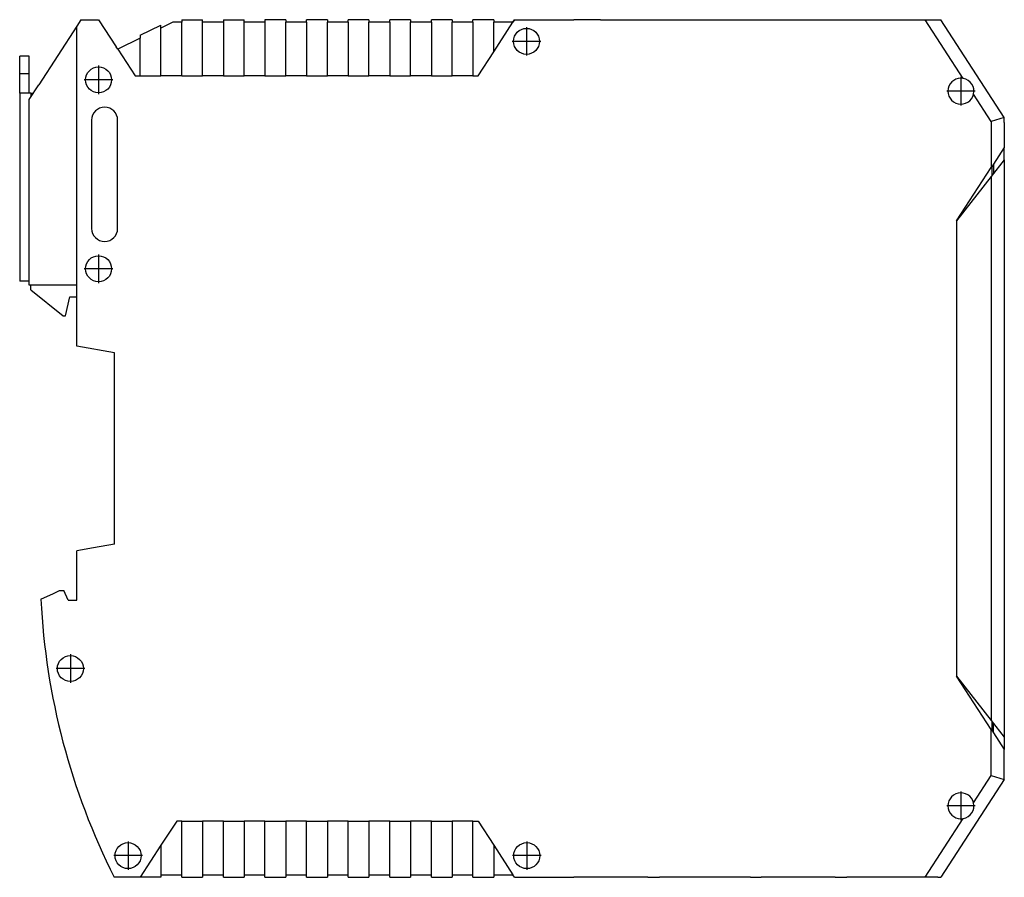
# Model space of a CAD drawing. Header units: inches. Extents: x -1176 to -691, y -1050 to -724.
# Tile 1 of 12: x -1057 to -943, y -1050 to -951. Entities that reach past the tile are written whole.
import ezdxf

# ---------------------------------------------------------------- set-up
doc = ezdxf.new("R2010")
doc.units = ezdxf.units.IN
doc.linetypes.add('DOT_CENTER', pattern=[14, 12, -1, 0, -1])
doc.layers.add('1', color=7, linetype='Continuous')

# ---------------------------------------------------------------- blocks, each defined once
blk = doc.blocks.new('ME_MAX_67_5_DKL_H_Select__00571962__51', base_point=(-948.7, -1037.55))
at = {"color": 7, "linetype": 'Continuous'}
for p, q in [((-943.2, -962.45), (-943.2, -965.25)), ((-943.2, -966.68), (-943.2, -965.25)), ((-943.2, -966.68), (-944.7, -968.6)), ((-943.2, -966.68), (-943.2, -1033.32)), ((-944.7, -968.6), (-948.7, -973.72)), ((-948.7, -973.72), (-948.7, -1026.28)), ((-948.7, -1026.28), (-944.7, -1031.4)), ((-944.7, -1031.4), (-943.2, -1033.32)), ((-943.2, -1033.32), (-943.2, -1034.75)), ((-943.2, -1037.55), (-943.2, -1034.75))]:
    blk.add_line(p, q, dxfattribs=at)
at = {"color": 2, "linetype": 'Continuous'}
blk.add_line((-944.7, -968.6), (-944.7, -1031.4), dxfattribs=at)
blk = doc.blocks.new('Fussriegel_17_5_L30_H_Select__52', base_point=(-1056.8, -984.7))
at = {"color": 7, "linetype": 'Continuous'}
for p, q in [((-1056.8, -956.7), (-1056.8, -954.7)), ((-1055.7, -954.7), (-1056.8, -954.7)), ((-1055.7, -956.7), (-1055.7, -954.7)), ((-1056.8, -959), (-1056.8, -956.7)), ((-1055.7, -959), (-1055.7, -956.7)), ((-1056.8, -959), (-1056.8, -980.7)), ((-1055.7, -959), (-1056.8, -959)), ((-1055.5, -959), (-1055.7, -959)), ((-1055.5, -959), (-1055.25, -959)), ((-1050.2, -959.95), (-1050.2, -959)), ((-1050.2, -976.75), (-1050.2, -959.95)), ((-1050.2, -981.15), (-1050.2, -976.75)), ((-1055.7, -980.7), (-1056.8, -980.7)), ((-1055.5, -981.7), (-1055.5, -981.15)), ((-1050.2, -982.5), (-1050.2, -981.15)), ((-1055.5, -981.7), (-1051.8, -984.7)), ((-1051.5, -984.7), (-1051, -982.5)), ((-1051, -982.5), (-1050.2, -982.5)), ((-1051.8, -984.7), (-1051.5, -984.7))]:
    blk.add_line(p, q, dxfattribs=at)
at = {"color": 2, "linetype": 'Continuous'}
for p, q in [((-1056.8, -956.7), (-1055.7, -956.7)), ((-1055.5, -959), (-1055.5, -959.39))]:
    blk.add_line(p, q, dxfattribs=at)
blk = doc.blocks.new('ME_MAX_45_MT_G_2-2_H_Select_1__53', base_point=(-1055.7, -1049.5))
at = {"color": 7, "linetype": 'Continuous'}
for p, q in [((-1049.73, -950.5), (-1050.2, -951.23)), ((-1049.73, -950.5), (-1047.7, -950.5)), ((-1047.7, -950.5), (-1045.66, -953.65)), ((-1039.13, -950.8), (-1040.5, -951.47)), ((-1038.1, -950.8), (-1039.13, -950.8)), ((-1038.1, -950.5), (-1035.7, -950.5)), ((-1038.1, -950.5), (-1038.1, -950.8)), ((-1035.7, -950.8), (-1035.7, -950.5)), ((-1033.3, -950.8), (-1035.7, -950.8)), ((-1033.3, -950.5), (-1033.3, -950.8)), ((-1033.3, -950.5), (-1030.9, -950.5)), ((-1030.9, -950.8), (-1030.9, -950.5)), ((-1028.5, -950.8), (-1030.9, -950.8)), ((-1026.1, -950.5), (-1028.5, -950.5)), ((-1028.5, -950.5), (-1028.5, -950.8)), ((-1026.1, -950.5), (-1026.1, -950.8)), ((-1023.7, -950.8), (-1026.1, -950.8)), ((-1021.3, -950.5), (-1023.7, -950.5)), ((-1023.7, -950.8), (-1023.7, -950.5)), ((-1021.3, -950.5), (-1021.3, -950.8)), ((-1018.9, -950.8), (-1021.3, -950.8)), ((-1016.5, -950.5), (-1018.9, -950.5)), ((-1018.9, -950.8), (-1018.9, -950.5)), ((-1016.5, -950.5), (-1016.5, -950.8)), ((-1014.1, -950.8), (-1016.5, -950.8)), ((-1014.1, -950.8), (-1014.1, -950.5)), ((-1011.7, -950.5), (-1014.1, -950.5)), ((-1011.7, -950.5), (-1011.7, -950.8)), ((-1009.3, -950.8), (-1011.7, -950.8)), ((-1006.9, -950.5), (-1009.3, -950.5)), ((-1009.3, -950.8), (-1009.3, -950.5)), ((-1006.9, -950.5), (-1006.9, -950.8)), ((-1004.5, -950.8), (-1006.9, -950.8)), ((-1002.1, -950.5), (-1004.5, -950.5)), ((-1004.5, -950.8), (-1004.5, -950.5)), ((-1002.1, -950.5), (-1002.1, -950.8)), ((-999.89, -950.8), (-1002.1, -950.8)), ((-999.7, -950.5), (-999.89, -950.8)), ((-999.7, -950.5), (-996.94, -950.5)), ((-999.7, -950.5), (-999.7, -950.5)), ((-996.94, -950.5), (-992.86, -950.5)), ((-989.8, -950.5), (-992.86, -950.5)), ((-989.8, -950.5), (-988.46, -950.5)), ((-988.46, -950.5), (-972.47, -950.5)), ((-972.47, -950.5), (-971.25, -950.5)), ((-971.25, -950.5), (-968.2, -950.5)), ((-968.2, -950.5), (-966.86, -950.5)), ((-966.86, -950.5), (-952.33, -950.5)), ((-952.33, -950.5), (-950.87, -950.5)), ((-950.87, -950.5), (-950.54, -950.5)), ((-943.2, -961.8), (-950.54, -950.5)), ((-1050.2, -951.23), (-1054.6, -958.01)), ((-1042.9, -952.3), (-1040.5, -951.13)), ((-1040.5, -951.47), (-1040.5, -951.13)), ((-1042.9, -952.64), (-1045.49, -953.9)), ((-1042.9, -952.3), (-1042.9, -952.64)), ((-1045.49, -953.9), (-1045.66, -953.65)), ((-1050.2, -959), (-1050.2, -955.86)), ((-1055.7, -959.7), (-1054.6, -958.01)), ((-1055.7, -980.7), (-1055.7, -959.7)), ((-1050.2, -959.95), (-1050.2, -959)), ((-1050.2, -976.75), (-1050.2, -959.95)), ((-943.2, -962.35), (-943.2, -961.8)), ((-1050.2, -981.15), (-1050.2, -976.75)), ((-1055.7, -981.15), (-1055.7, -980.7)), ((-1050.2, -981.15), (-1055.7, -981.15)), ((-1050.2, -982.5), (-1050.2, -981.15)), ((-1050.2, -988.18), (-1050.2, -982.5)), ((-1045.85, -988.95), (-1050.2, -988.18)), ((-1045.85, -1011.05), (-1045.85, -988.95)), ((-1048.3, -1011.48), (-1050.2, -1011.82)), ((-1050.2, -1017.5), (-1050.2, -1011.82)), ((-1045.85, -1011.05), (-1048.3, -1011.48)), ((-1052.9, -1016.73), (-1052.2, -1016.4)), ((-1052.2, -1016.4), (-1051.71, -1016.4)), ((-1051.2, -1017.5), (-1051.71, -1016.4)), ((-1054.35, -1017.4), (-1052.9, -1016.73)), ((-1051.2, -1017.5), (-1050.2, -1017.5)), ((-943.2, -1038.2), (-950.54, -1049.5)), ((-943.2, -1038.2), (-943.2, -1037.65)), ((-1042.9, -1049.5), (-1045.89, -1049.5)), ((-1040.5, -1049.5), (-1042.9, -1049.5)), ((-1040.5, -1049.2), (-1040.5, -1049.5)), ((-1040.5, -1049.2), (-1038.1, -1049.2)), ((-1038.1, -1049.5), (-1038.1, -1049.2)), ((-1038.1, -1049.5), (-1035.7, -1049.5)), ((-1035.7, -1049.2), (-1033.3, -1049.2)), ((-1035.7, -1049.2), (-1035.7, -1049.5)), ((-1033.3, -1049.5), (-1033.3, -1049.2)), ((-1033.3, -1049.5), (-1030.9, -1049.5)), ((-1030.9, -1049.2), (-1030.9, -1049.5)), ((-1030.9, -1049.2), (-1028.5, -1049.2)), ((-1028.5, -1049.5), (-1028.5, -1049.2)), ((-1028.5, -1049.5), (-1026.1, -1049.5)), ((-1026.1, -1049.2), (-1026.1, -1049.5)), ((-1026.1, -1049.2), (-1023.7, -1049.2)), ((-1023.7, -1049.5), (-1023.7, -1049.2)), ((-1023.7, -1049.5), (-1021.3, -1049.5)), ((-1021.3, -1049.2), (-1021.3, -1049.5)), ((-1021.3, -1049.2), (-1018.9, -1049.2)), ((-1018.9, -1049.5), (-1018.9, -1049.2)), ((-1018.9, -1049.5), (-1016.5, -1049.5)), ((-1016.5, -1049.2), (-1016.5, -1049.5)), ((-1016.5, -1049.2), (-1014.1, -1049.2)), ((-1014.1, -1049.5), (-1014.1, -1049.2)), ((-1014.1, -1049.5), (-1011.7, -1049.5)), ((-1011.7, -1049.2), (-1011.7, -1049.5)), ((-1011.7, -1049.2), (-1009.3, -1049.2)), ((-1009.3, -1049.5), (-1009.3, -1049.2)), ((-1009.3, -1049.5), (-1006.9, -1049.5)), ((-1006.9, -1049.2), (-1006.9, -1049.5)), ((-1006.9, -1049.2), (-1004.5, -1049.2)), ((-1004.5, -1049.5), (-1004.5, -1049.2)), ((-1004.5, -1049.5), (-1002.1, -1049.5)), ((-1002.1, -1049.2), (-999.89, -1049.2)), ((-1002.1, -1049.2), (-1002.1, -1049.5)), ((-999.7, -1049.5), (-999.89, -1049.2)), ((-999.7, -1049.5), (-996.94, -1049.5)), ((-996.94, -1049.5), (-992.85, -1049.5)), ((-984.31, -1049.5), (-992.85, -1049.5)), ((-984.31, -1049.5), (-982.98, -1049.5)), ((-972.47, -1049.5), (-982.98, -1049.5)), ((-972.47, -1049.5), (-971.25, -1049.5)), ((-962.71, -1049.5), (-971.25, -1049.5)), ((-962.71, -1049.5), (-961.38, -1049.5)), ((-952.33, -1049.5), (-961.38, -1049.5)), ((-950.87, -1049.5), (-952.33, -1049.5)), ((-950.87, -1049.5), (-950.54, -1049.5))]:
    blk.add_line(p, q, dxfattribs=at)
blk.add_arc((-974.45, -1013.5), 80, 182.7977, 206.7437, dxfattribs=at)
blk = doc.blocks.new('ME_MAX_GEH-L_G_2-2_H_Select__54', base_point=(-1055.7, -1049.5))
at = {"color": 7, "linetype": 'Continuous'}
for p, q in [((-1049.73, -950.5), (-1050.2, -951.23)), ((-1049.73, -950.5), (-1047.7, -950.5)), ((-1047.7, -950.5), (-1045.66, -953.65)), ((-1039.13, -950.8), (-1040.5, -951.47)), ((-1038.1, -950.8), (-1039.13, -950.8)), ((-1038.1, -950.5), (-1035.7, -950.5)), ((-1038.1, -950.5), (-1038.1, -950.8)), ((-1035.7, -950.8), (-1035.7, -950.5)), ((-1033.3, -950.8), (-1035.7, -950.8)), ((-1033.3, -950.5), (-1033.3, -950.8)), ((-1033.3, -950.5), (-1030.9, -950.5)), ((-1030.9, -950.8), (-1030.9, -950.5)), ((-1028.5, -950.8), (-1030.9, -950.8)), ((-1026.1, -950.5), (-1028.5, -950.5)), ((-1028.5, -950.5), (-1028.5, -950.8)), ((-1026.1, -950.5), (-1026.1, -950.8)), ((-1023.7, -950.8), (-1026.1, -950.8)), ((-1021.3, -950.5), (-1023.7, -950.5)), ((-1023.7, -950.8), (-1023.7, -950.5)), ((-1021.3, -950.5), (-1021.3, -950.8)), ((-1018.9, -950.8), (-1021.3, -950.8)), ((-1016.5, -950.5), (-1018.9, -950.5)), ((-1018.9, -950.8), (-1018.9, -950.5)), ((-1016.5, -950.5), (-1016.5, -950.8)), ((-1014.1, -950.8), (-1016.5, -950.8)), ((-1014.1, -950.8), (-1014.1, -950.5)), ((-1011.7, -950.5), (-1014.1, -950.5)), ((-1011.7, -950.5), (-1011.7, -950.8)), ((-1009.3, -950.8), (-1011.7, -950.8)), ((-1006.9, -950.5), (-1009.3, -950.5)), ((-1009.3, -950.8), (-1009.3, -950.5)), ((-1006.9, -950.5), (-1006.9, -950.8)), ((-1004.5, -950.8), (-1006.9, -950.8)), ((-1002.1, -950.5), (-1004.5, -950.5)), ((-1004.5, -950.8), (-1004.5, -950.5)), ((-1002.1, -950.5), (-1002.1, -950.8)), ((-999.89, -950.8), (-1002.1, -950.8)), ((-999.89, -950.8), (-999.7, -950.5)), ((-999.89, -950.8), (-999.89, -950.8)), ((-999.7, -950.5), (-996.94, -950.5)), ((-996.94, -950.5), (-992.86, -950.5)), ((-989.8, -950.5), (-992.86, -950.5)), ((-989.8, -950.5), (-988.46, -950.5)), ((-988.46, -950.5), (-972.47, -950.5)), ((-972.47, -950.5), (-971.25, -950.5)), ((-971.25, -950.5), (-968.2, -950.5)), ((-968.2, -950.5), (-966.86, -950.5)), ((-966.86, -950.5), (-952.33, -950.5)), ((-952.33, -950.5), (-950.87, -950.5)), ((-950.87, -950.5), (-950.54, -950.5)), ((-943.2, -961.8), (-950.54, -950.5)), ((-1050.2, -951.23), (-1054.6, -958.01)), ((-1042.9, -952.3), (-1040.5, -951.13)), ((-1040.5, -951.47), (-1040.5, -951.13)), ((-1042.9, -952.64), (-1045.49, -953.9)), ((-1042.9, -952.3), (-1042.9, -952.64)), ((-1045.49, -953.9), (-1045.66, -953.65)), ((-1055.7, -959.7), (-1054.6, -958.01)), ((-1055.7, -980.7), (-1055.7, -959.7)), ((-1050.2, -976.75), (-1050.2, -959.95)), ((-943.2, -962.35), (-943.2, -961.8)), ((-1055.7, -981.15), (-1055.7, -980.7)), ((-1050.2, -981.15), (-1055.7, -981.15)), ((-1050.2, -982.5), (-1050.2, -981.15)), ((-1050.2, -988.18), (-1050.2, -982.5)), ((-1045.85, -988.95), (-1050.2, -988.18)), ((-1045.85, -1011.05), (-1045.85, -988.95)), ((-1048.3, -1011.48), (-1050.2, -1011.82)), ((-1050.2, -1017.5), (-1050.2, -1011.82)), ((-1045.85, -1011.05), (-1048.3, -1011.48)), ((-1052.9, -1016.73), (-1052.2, -1016.4)), ((-1052.2, -1016.4), (-1051.71, -1016.4)), ((-1051.2, -1017.5), (-1051.71, -1016.4)), ((-1054.35, -1017.4), (-1052.9, -1016.73)), ((-1051.2, -1017.5), (-1050.2, -1017.5)), ((-943.2, -1038.2), (-950.54, -1049.5)), ((-943.2, -1038.2), (-943.2, -1037.65)), ((-1042.9, -1049.5), (-1045.89, -1049.5)), ((-1040.5, -1049.5), (-1042.9, -1049.5)), ((-1040.5, -1049.2), (-1040.5, -1049.5)), ((-1040.5, -1049.2), (-1038.1, -1049.2)), ((-1038.1, -1049.5), (-1038.1, -1049.2)), ((-1038.1, -1049.5), (-1035.7, -1049.5)), ((-1035.7, -1049.2), (-1033.3, -1049.2)), ((-1035.7, -1049.2), (-1035.7, -1049.5)), ((-1033.3, -1049.5), (-1033.3, -1049.2)), ((-1033.3, -1049.5), (-1030.9, -1049.5)), ((-1030.9, -1049.2), (-1030.9, -1049.5)), ((-1030.9, -1049.2), (-1028.5, -1049.2)), ((-1028.5, -1049.5), (-1028.5, -1049.2)), ((-1028.5, -1049.5), (-1026.1, -1049.5)), ((-1026.1, -1049.2), (-1026.1, -1049.5)), ((-1026.1, -1049.2), (-1023.7, -1049.2)), ((-1023.7, -1049.5), (-1023.7, -1049.2)), ((-1023.7, -1049.5), (-1021.3, -1049.5)), ((-1021.3, -1049.2), (-1021.3, -1049.5)), ((-1021.3, -1049.2), (-1018.9, -1049.2)), ((-1018.9, -1049.5), (-1018.9, -1049.2)), ((-1018.9, -1049.5), (-1016.5, -1049.5)), ((-1016.5, -1049.2), (-1016.5, -1049.5)), ((-1016.5, -1049.2), (-1014.1, -1049.2)), ((-1014.1, -1049.5), (-1014.1, -1049.2)), ((-1014.1, -1049.5), (-1011.7, -1049.5)), ((-1011.7, -1049.2), (-1011.7, -1049.5)), ((-1011.7, -1049.2), (-1009.3, -1049.2)), ((-1009.3, -1049.5), (-1009.3, -1049.2)), ((-1009.3, -1049.5), (-1006.9, -1049.5)), ((-1006.9, -1049.2), (-1006.9, -1049.5)), ((-1006.9, -1049.2), (-1004.5, -1049.2)), ((-1004.5, -1049.5), (-1004.5, -1049.2)), ((-1004.5, -1049.5), (-1002.1, -1049.5)), ((-1002.1, -1049.2), (-999.89, -1049.2)), ((-1002.1, -1049.2), (-1002.1, -1049.5)), ((-999.7, -1049.5), (-999.89, -1049.2)), ((-999.7, -1049.5), (-996.94, -1049.5)), ((-996.94, -1049.5), (-992.85, -1049.5)), ((-984.31, -1049.5), (-992.85, -1049.5)), ((-984.31, -1049.5), (-982.98, -1049.5)), ((-972.47, -1049.5), (-982.98, -1049.5)), ((-972.47, -1049.5), (-971.25, -1049.5)), ((-962.71, -1049.5), (-971.25, -1049.5)), ((-962.71, -1049.5), (-961.38, -1049.5)), ((-952.33, -1049.5), (-961.38, -1049.5)), ((-950.87, -1049.5), (-952.33, -1049.5)), ((-950.87, -1049.5), (-950.54, -1049.5))]:
    blk.add_line(p, q, dxfattribs=at)
blk.add_arc((-974.45, -1013.5), 80, 182.7977, 206.7437, dxfattribs=at)
blk = doc.blocks.new('ME_MAX_22_5_GEH-R_G_2-2_H_Select__55', base_point=(-1055.7, -1049.5))
at = {"color": 7, "linetype": 'Continuous'}
for p, q in [((-1049.73, -950.5), (-1050.2, -951.23)), ((-1049.73, -950.5), (-1047.7, -950.5)), ((-1047.7, -950.5), (-1045.66, -953.65)), ((-1039.13, -950.8), (-1040.5, -951.47)), ((-1038.1, -950.8), (-1039.13, -950.8)), ((-1038.1, -950.5), (-1035.7, -950.5)), ((-1038.1, -950.5), (-1038.1, -950.8)), ((-1038.1, -957), (-1038.1, -950.8)), ((-1035.7, -950.8), (-1035.7, -950.5)), ((-1035.7, -957), (-1035.7, -950.8)), ((-1033.3, -950.8), (-1035.7, -950.8)), ((-1033.3, -950.5), (-1033.3, -950.8)), ((-1033.3, -950.5), (-1030.9, -950.5)), ((-1033.3, -950.8), (-1033.3, -957)), ((-1030.9, -950.8), (-1030.9, -950.5)), ((-1028.5, -950.8), (-1030.9, -950.8)), ((-1030.9, -957), (-1030.9, -950.8)), ((-1026.1, -950.5), (-1028.5, -950.5)), ((-1028.5, -950.5), (-1028.5, -950.8)), ((-1028.5, -950.8), (-1028.5, -957)), ((-1026.1, -950.5), (-1026.1, -950.8)), ((-1023.7, -950.8), (-1026.1, -950.8)), ((-1026.1, -957), (-1026.1, -950.8)), ((-1021.3, -950.5), (-1023.7, -950.5)), ((-1023.7, -950.8), (-1023.7, -950.5)), ((-1023.7, -950.8), (-1023.7, -957)), ((-1021.3, -950.5), (-1021.3, -950.8)), ((-1021.3, -957), (-1021.3, -950.8)), ((-1018.9, -950.8), (-1021.3, -950.8)), ((-1016.5, -950.5), (-1018.9, -950.5)), ((-1018.9, -950.8), (-1018.9, -950.5)), ((-1018.9, -950.8), (-1018.9, -957)), ((-1016.5, -950.5), (-1016.5, -950.8)), ((-1016.5, -957), (-1016.5, -950.8)), ((-1014.1, -950.8), (-1016.5, -950.8)), ((-1014.1, -950.8), (-1014.1, -950.5)), ((-1011.7, -950.5), (-1014.1, -950.5)), ((-1014.1, -950.8), (-1014.1, -957)), ((-1011.7, -950.5), (-1011.7, -950.8)), ((-1011.7, -957), (-1011.7, -950.8)), ((-1009.3, -950.8), (-1011.7, -950.8)), ((-1006.9, -950.5), (-1009.3, -950.5)), ((-1009.3, -950.8), (-1009.3, -950.5)), ((-1009.3, -950.8), (-1009.3, -957)), ((-1006.9, -950.5), (-1006.9, -950.8)), ((-1006.9, -957), (-1006.9, -950.8)), ((-1004.5, -950.8), (-1006.9, -950.8)), ((-1002.1, -950.5), (-1004.5, -950.5)), ((-1004.5, -950.8), (-1004.5, -950.5)), ((-1004.5, -950.8), (-1004.5, -957)), ((-1002.1, -950.5), (-1002.1, -950.8)), ((-1002.1, -954.2), (-1002.1, -950.8)), ((-1002.1, -954.2), (-999.89, -950.8)), ((-999.89, -950.8), (-1002.1, -950.8)), ((-999.89, -950.8), (-999.7, -950.5)), ((-999.89, -950.8), (-999.89, -950.8)), ((-999.7, -950.5), (-996.94, -950.5)), ((-996.94, -950.5), (-992.86, -950.5)), ((-989.8, -950.5), (-992.86, -950.5)), ((-989.8, -950.5), (-988.46, -950.5)), ((-988.46, -950.5), (-972.47, -950.5)), ((-972.47, -950.5), (-971.25, -950.5)), ((-971.25, -950.5), (-968.2, -950.5)), ((-968.2, -950.5), (-966.86, -950.5)), ((-966.86, -950.5), (-952.33, -950.5)), ((-952.33, -950.5), (-950.87, -950.5)), ((-950.87, -950.5), (-950.54, -950.5)), ((-943.2, -961.8), (-950.54, -950.5)), ((-1050.2, -951.23), (-1054.6, -958.01)), ((-1050.2, -955.86), (-1050.2, -951.23)), ((-1042.9, -952.3), (-1040.5, -951.13)), ((-1040.5, -951.47), (-1040.5, -951.13)), ((-1040.5, -957), (-1040.5, -951.47)), ((-1042.9, -952.64), (-1045.49, -953.9)), ((-1042.9, -952.3), (-1042.9, -952.64)), ((-1042.9, -957), (-1042.9, -952.64)), ((-1045.49, -953.9), (-1045.66, -953.65)), ((-1045.49, -953.9), (-1043.48, -957)), ((-1003.92, -957), (-1002.1, -954.2)), ((-1050.2, -959), (-1050.2, -955.86)), ((-1043.48, -957), (-1042.9, -957)), ((-1042.9, -957), (-1040.5, -957)), ((-1038.1, -957), (-1040.5, -957)), ((-1038.1, -957), (-1035.7, -957)), ((-1033.3, -957), (-1035.7, -957)), ((-1033.3, -957), (-1030.9, -957)), ((-1028.5, -957), (-1030.9, -957)), ((-1028.5, -957), (-1026.1, -957)), ((-1023.7, -957), (-1026.1, -957)), ((-1023.7, -957), (-1021.3, -957)), ((-1018.9, -957), (-1021.3, -957)), ((-1018.9, -957), (-1016.5, -957)), ((-1014.1, -957), (-1016.5, -957)), ((-1014.1, -957), (-1011.7, -957)), ((-1009.3, -957), (-1011.7, -957)), ((-1009.3, -957), (-1006.9, -957)), ((-1004.5, -957), (-1006.9, -957)), ((-1004.5, -957), (-1003.92, -957)), ((-1055.7, -959.7), (-1054.6, -958.01)), ((-1055.7, -980.7), (-1055.7, -959.7)), ((-1050.2, -959.95), (-1050.2, -959)), ((-1050.2, -976.75), (-1050.2, -959.95)), ((-1048.5, -962.1), (-1048.5, -974.6)), ((-1045.5, -974.6), (-1045.5, -962.1)), ((-943.2, -961.8), (-944.7, -962.24)), ((-943.2, -962.35), (-943.2, -961.8)), ((-943.2, -962.35), (-943.2, -962.45)), ((-943.2, -962.45), (-943.2, -965.25)), ((-943.2, -965.25), (-944.45, -967.17)), ((-948.7, -973.72), (-944.7, -967.56)), ((-944.65, -967.48), (-944.7, -967.56)), ((-944.45, -967.17), (-944.65, -967.48)), ((-944.65, -967.48), (-944.65, -968.54)), ((-944.45, -967.17), (-944.45, -968.28)), ((-948.7, -973.72), (-948.7, -1026.28)), ((-1050.2, -981.15), (-1050.2, -976.75)), ((-1055.7, -981.15), (-1055.7, -980.7)), ((-1050.2, -981.15), (-1055.7, -981.15)), ((-1050.2, -982.5), (-1050.2, -981.15)), ((-1050.2, -988.18), (-1050.2, -982.5)), ((-1045.85, -988.95), (-1050.2, -988.18)), ((-1045.85, -1011.05), (-1045.85, -988.95)), ((-1048.3, -1011.48), (-1050.2, -1011.82)), ((-1050.2, -1017.5), (-1050.2, -1011.82)), ((-1045.85, -1011.05), (-1048.3, -1011.48)), ((-1052.9, -1016.73), (-1052.2, -1016.4)), ((-1052.2, -1016.4), (-1051.71, -1016.4)), ((-1051.2, -1017.5), (-1051.71, -1016.4)), ((-1054.35, -1017.4), (-1052.9, -1016.73)), ((-1051.2, -1017.5), (-1050.2, -1017.5)), ((-944.7, -1032.44), (-948.7, -1026.28)), ((-944.65, -1031.46), (-944.65, -1032.52)), ((-944.7, -1032.44), (-944.65, -1032.52)), ((-944.65, -1032.52), (-944.45, -1032.83)), ((-944.45, -1032.83), (-944.45, -1031.72)), ((-944.45, -1032.83), (-943.2, -1034.75)), ((-943.2, -1037.55), (-943.2, -1034.75)), ((-943.2, -1038.2), (-950.54, -1049.5)), ((-944.7, -1037.76), (-943.2, -1038.2)), ((-943.2, -1037.65), (-943.2, -1037.55)), ((-943.2, -1038.2), (-943.2, -1037.65)), ((-1038.68, -1043), (-1040.5, -1045.8)), ((-1038.1, -1043), (-1038.68, -1043)), ((-1038.1, -1049.2), (-1038.1, -1043)), ((-1038.1, -1043), (-1035.7, -1043)), ((-1033.3, -1043), (-1035.7, -1043)), ((-1035.7, -1043), (-1035.7, -1049.2)), ((-1033.3, -1049.2), (-1033.3, -1043)), ((-1033.3, -1043), (-1030.9, -1043)), ((-1028.5, -1043), (-1030.9, -1043)), ((-1030.9, -1043), (-1030.9, -1049.2)), ((-1028.5, -1049.2), (-1028.5, -1043)), ((-1028.5, -1043), (-1026.1, -1043)), ((-1023.7, -1043), (-1026.1, -1043)), ((-1026.1, -1043), (-1026.1, -1049.2)), ((-1023.7, -1049.2), (-1023.7, -1043)), ((-1023.7, -1043), (-1021.3, -1043)), ((-1021.3, -1043), (-1021.3, -1049.2)), ((-1018.9, -1043), (-1021.3, -1043)), ((-1018.9, -1049.2), (-1018.9, -1043)), ((-1018.9, -1043), (-1016.5, -1043)), ((-1016.5, -1043), (-1016.5, -1049.2)), ((-1014.1, -1043), (-1016.5, -1043)), ((-1014.1, -1049.2), (-1014.1, -1043)), ((-1014.1, -1043), (-1011.7, -1043)), ((-1009.3, -1043), (-1011.7, -1043)), ((-1011.7, -1043), (-1011.7, -1049.2)), ((-1009.3, -1043), (-1006.9, -1043)), ((-1009.3, -1049.2), (-1009.3, -1043)), ((-1004.5, -1043), (-1006.9, -1043)), ((-1006.9, -1043), (-1006.9, -1049.2)), ((-1004.5, -1043), (-1003.92, -1043)), ((-1004.5, -1049.2), (-1004.5, -1043)), ((-1003.92, -1043), (-1002.1, -1045.8)), ((-1040.5, -1045.8), (-1042.9, -1049.5)), ((-1040.5, -1045.8), (-1040.5, -1049.2)), ((-1002.1, -1045.8), (-999.89, -1049.2)), ((-1002.1, -1045.8), (-1002.1, -1049.2)), ((-1042.9, -1049.5), (-1045.89, -1049.5)), ((-1040.5, -1049.5), (-1042.9, -1049.5)), ((-1040.5, -1049.2), (-1040.5, -1049.5)), ((-1040.5, -1049.2), (-1038.1, -1049.2)), ((-1038.1, -1049.5), (-1038.1, -1049.2)), ((-1038.1, -1049.5), (-1035.7, -1049.5)), ((-1035.7, -1049.2), (-1033.3, -1049.2)), ((-1035.7, -1049.2), (-1035.7, -1049.5)), ((-1033.3, -1049.5), (-1033.3, -1049.2)), ((-1033.3, -1049.5), (-1030.9, -1049.5)), ((-1030.9, -1049.2), (-1030.9, -1049.5)), ((-1030.9, -1049.2), (-1028.5, -1049.2)), ((-1028.5, -1049.5), (-1028.5, -1049.2)), ((-1028.5, -1049.5), (-1026.1, -1049.5)), ((-1026.1, -1049.2), (-1026.1, -1049.5)), ((-1026.1, -1049.2), (-1023.7, -1049.2)), ((-1023.7, -1049.5), (-1023.7, -1049.2)), ((-1023.7, -1049.5), (-1021.3, -1049.5)), ((-1021.3, -1049.2), (-1021.3, -1049.5)), ((-1021.3, -1049.2), (-1018.9, -1049.2)), ((-1018.9, -1049.5), (-1018.9, -1049.2)), ((-1018.9, -1049.5), (-1016.5, -1049.5)), ((-1016.5, -1049.2), (-1016.5, -1049.5)), ((-1016.5, -1049.2), (-1014.1, -1049.2)), ((-1014.1, -1049.5), (-1014.1, -1049.2)), ((-1014.1, -1049.5), (-1011.7, -1049.5)), ((-1011.7, -1049.2), (-1011.7, -1049.5)), ((-1011.7, -1049.2), (-1009.3, -1049.2)), ((-1009.3, -1049.5), (-1009.3, -1049.2)), ((-1009.3, -1049.5), (-1006.9, -1049.5)), ((-1006.9, -1049.2), (-1006.9, -1049.5)), ((-1006.9, -1049.2), (-1004.5, -1049.2)), ((-1004.5, -1049.5), (-1004.5, -1049.2)), ((-1004.5, -1049.5), (-1002.1, -1049.5)), ((-1002.1, -1049.2), (-999.89, -1049.2)), ((-1002.1, -1049.2), (-1002.1, -1049.5)), ((-999.7, -1049.5), (-999.89, -1049.2)), ((-999.7, -1049.5), (-996.94, -1049.5)), ((-996.94, -1049.5), (-992.85, -1049.5)), ((-984.31, -1049.5), (-992.85, -1049.5)), ((-984.31, -1049.5), (-982.98, -1049.5)), ((-972.47, -1049.5), (-982.98, -1049.5)), ((-972.47, -1049.5), (-971.25, -1049.5)), ((-962.71, -1049.5), (-971.25, -1049.5)), ((-962.71, -1049.5), (-961.38, -1049.5)), ((-952.33, -1049.5), (-961.38, -1049.5)), ((-950.87, -1049.5), (-952.33, -1049.5)), ((-950.87, -1049.5), (-950.54, -1049.5))]:
    blk.add_line(p, q, dxfattribs=at)
at = {"color": 2, "linetype": 'Continuous'}
for p, q in [((-947.93, -957.28), (-952.33, -950.5)), ((-944.7, -962.24), (-946.74, -959.1)), ((-944.7, -962.24), (-944.7, -967.56)), ((-944.7, -1037.76), (-944.7, -1032.44)), ((-946.74, -1040.9), (-944.7, -1037.76)), ((-952.33, -1049.5), (-947.93, -1042.72))]:
    blk.add_line(p, q, dxfattribs=at)
at = {"color": 7, "linetype": 'Continuous'}
for centre in [(-998.33, -953), (-1047.7, -957.45), (-1047.7, -979.25), (-1050.95, -1025.4), (-1044.3, -1047), (-998.3, -1047)]:
    blk.add_circle(centre, 1.5, dxfattribs=at)
for centre, radius, start, end in [((-948.2, -958.75), 1.5, 79.5173, 346.4827), ((-948.2, -958.75), 1.5, 346.4827, 79.5173), ((-1047, -962.1), 1.5, 0, 180), ((-1047, -974.6), 1.5, 180, 0), ((-974.45, -1013.5), 80, 182.7977, 206.7437), ((-948.2, -1041.25), 1.5, 13.5173, 280.4827), ((-948.2, -1041.25), 1.5, 280.4827, 13.5173)]:
    blk.add_arc(centre, radius, start, end, dxfattribs=at)
at = {"layer": '1', "color": 2, "linetype": 'DOT_CENTER'}
for p, q in [((-998.33, -951.35), (-998.33, -954.65)), ((-996.68, -953), (-999.98, -953)), ((-1047.7, -955.8), (-1047.7, -959.1)), ((-1046.05, -957.45), (-1049.35, -957.45)), ((-948.2, -957.1), (-948.2, -960.4)), ((-946.55, -958.75), (-949.85, -958.75)), ((-1047.7, -977.6), (-1047.7, -980.9)), ((-1046.05, -979.25), (-1049.35, -979.25)), ((-1050.95, -1023.75), (-1050.95, -1027.05)), ((-1049.3, -1025.4), (-1052.6, -1025.4)), ((-948.2, -1039.6), (-948.2, -1042.9)), ((-946.55, -1041.25), (-949.85, -1041.25)), ((-1044.3, -1045.35), (-1044.3, -1048.65)), ((-998.3, -1045.35), (-998.3, -1048.65)), ((-1042.65, -1047), (-1045.95, -1047)), ((-996.65, -1047), (-999.95, -1047))]:
    blk.add_line(p, q, dxfattribs=at)
blk = doc.blocks.new('ME_MAX_67_5_G_2-2_H_Select__56', base_point=(-1056.8, -1049.5))
for name, p in [('ME_MAX_45_MT_G_2-2_H_Select_1__53', (-1055.7, -1049.5)), ('ME_MAX_GEH-L_G_2-2_H_Select__54', (-1055.7, -1049.5)), ('ME_MAX_22_5_GEH-R_G_2-2_H_Select__55', (-1055.7, -1049.5)), ('Fussriegel_17_5_L30_H_Select__52', (-1056.8, -984.7)), ('ME_MAX_67_5_DKL_H_Select__00571962__51', (-948.7, -1037.55))]:
    blk.add_blockref(name, p)
blk = doc.blocks.new('Drfsicht1', base_point=(-1000, -1000))
blk.add_blockref('ME_MAX_67_5_G_2-2_H_Select__56', (-1056.8, -1049.5))

msp = doc.modelspace()

# ---------------------------------------------------------------- block references
msp.add_blockref('Drfsicht1', (-1000, -1000))

doc.saveas('drawing.dxf')
